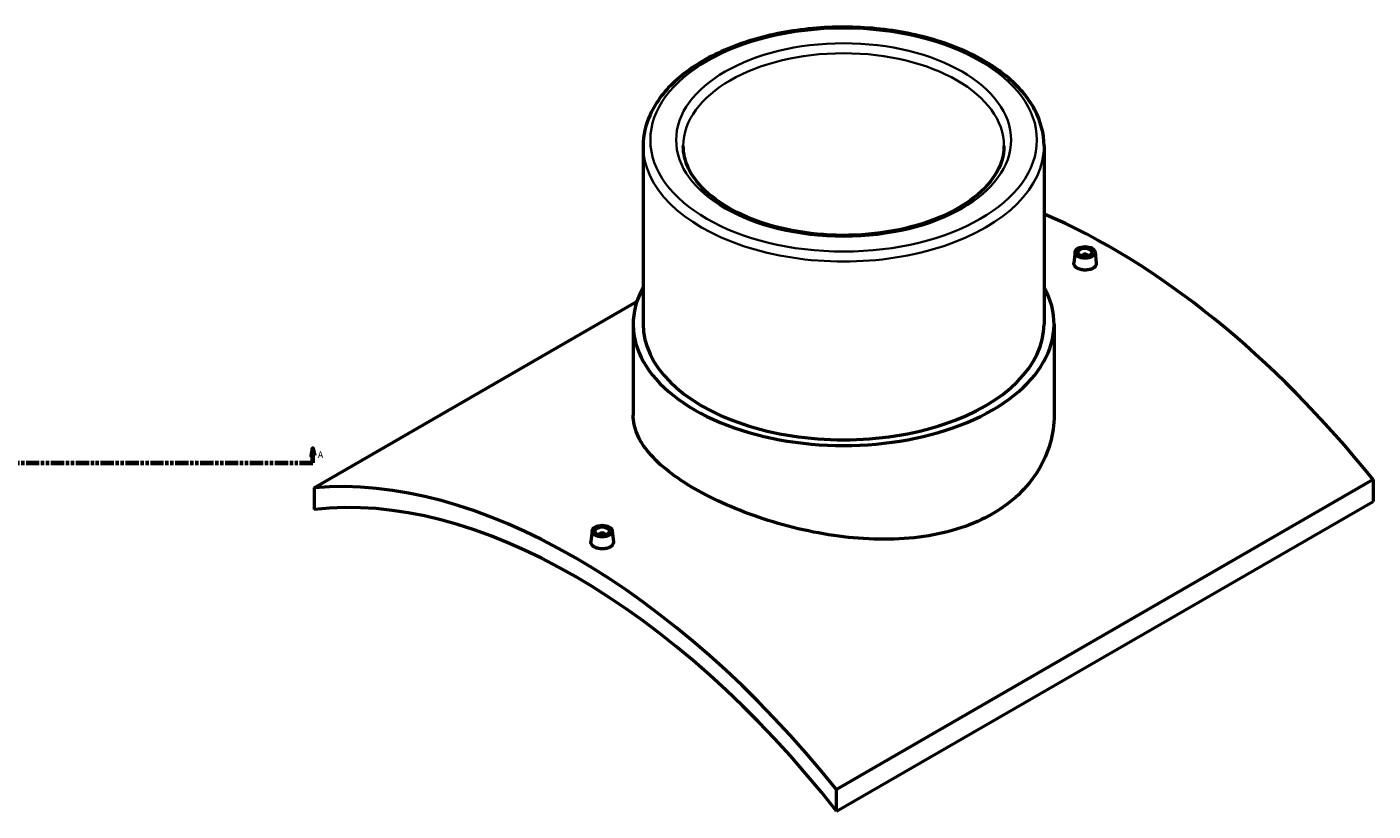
# Model space of a CAD drawing. Header units: millimetres. Extents: x -409 to 1793, y -460 to 2507.
# Tile 4 of 7: x 852 to 1793, y 755 to 1303. Entities that reach past the tile are written whole.
import ezdxf

# ---------------------------------------------------------------- set-up
doc = ezdxf.new("R2010")
doc.units = ezdxf.units.MM
doc.linetypes.add('DOUBLE_DASH_CHAIN', pattern=[1.2403, 0.6614, -0.0827, 0.1654, -0.0827, 0.1654, -0.0827])
for name, color, linetype, lineweight in [('Section Line (ANSI)', 7, 'DOUBLE_DASH_CHAIN', 70), ('Visible (ANSI)', 7, 'Continuous', 50), ('Visible Narrow (ANSI)', 7, 'Continuous', 35)]:
    doc.layers.add(name, color=color, linetype=linetype, lineweight=lineweight)
doc.styles.add('Label Text (ANSI)', font='tahoma.ttf')

# ---------------------------------------------------------------- blocks, each defined once
blk = doc.blocks.new('2dTransSection0')
at = {"layer": 'Section Line (ANSI)', "linetype": 'Continuous'}
for p, q in [((156.67, 1008.35), (155.67, 1003.35)), ((156.67, 1003.35), (156.67, 1008.35)), ((157.67, 1003.35), (156.67, 1008.35)), ((1052.1, 1008.35), (1051.1, 1003.35)), ((1052.1, 1003.35), (1052.1, 1008.35)), ((1053.1, 1003.35), (1052.1, 1008.35)), ((155.67, 1003.35), (157.67, 1003.35)), ((156.67, 998.35), (156.67, 1003.35)), ((156.67, 998.35), (165.94, 998.35)), ((1042.83, 998.35), (1052.1, 998.35)), ((1051.1, 1003.35), (1053.1, 1003.35)), ((1052.1, 998.35), (1052.1, 1003.35))]:
    blk.add_line(p, q, dxfattribs=at)
at = {"layer": 'Section Line (ANSI)', "linetype": 'DOUBLE_DASH_CHAIN', "ltscale": 14.009244}
blk.add_line((156.67, 998.35), (1052.1, 998.35), dxfattribs=at)
at = {"layer": 'Section Line (ANSI)', "linetype": 'Continuous', "flags": 128}
for points in [[(157.67, 1003.35), (156.67, 1008.35), (155.67, 1003.35), (157.67, 1003.35)], [(1053.1, 1003.35), (1052.1, 1008.35), (1051.1, 1003.35), (1053.1, 1003.35)]]:
    blk.add_lwpolyline(points, dxfattribs=at)
at = {"layer": 'Section Line (ANSI)'}
for points in [[(157.67, 1003.35), (156.67, 1008.35), (155.67, 1003.35), (157.67, 1003.35)], [(1053.1, 1003.35), (1052.1, 1008.35), (1051.1, 1003.35), (1053.1, 1003.35)]]:
    blk.add_solid(points, dxfattribs=at)
at = {"layer": 'Section Line (ANSI)', "char_height": 4.57, "attachment_point": 7, "style": 'Label Text (ANSI)'}
for insert in [(149.31, 1001.85), (1055.57, 1001.85)]:
    blk.add_mtext('A', dxfattribs=dict(at, insert=insert))

msp = doc.modelspace()

# ---------------------------------------------------------------- linework, layer by layer
at = {"layer": 'Visible (ANSI)'}
for p, q in [((1282.798, 1219.834), (1282.798, 1095.319)), ((1562.798, 1219.834), (1562.798, 1095.319)), ((1584.457, 1145.661), (1583.615, 1137.825)), ((1589.443, 1142.765), (1589.443, 1142.961)), ((1593.443, 1142.765), (1593.443, 1142.961)), ((1598.43, 1145.661), (1599.27, 1137.831)), ((1052.981, 980.902), (1278.332, 1111.009)), ((1275.798, 1095.319), (1275.798, 1031.568)), ((1569.798, 1095.319), (1569.798, 1031.568)), ((1052.981, 980.902), (1052.981, 965.736)), ((1792.615, 986.618), (1417.848, 770.246)), ((1792.615, 986.618), (1792.615, 971.452)), ((1417.848, 755.08), (1792.615, 971.452)), ((1247.167, 950.926), (1246.325, 943.091)), ((1261.14, 950.926), (1261.98, 943.097)), ((1252.153, 948.227), (1252.153, 948.031)), ((1256.153, 948.227), (1256.153, 948.031)), ((1417.848, 755.08), (1417.848, 770.246))]:
    msp.add_line(p, q, dxfattribs=at)
for centre, major_axis, start_param, end_param in [((1610.181, 727.079), (258, -446.869), 1.8325957, 2.4864268), ((1591.443, 1142.961), (-2, 0), 2.9638821, 6.4608959), ((1422.798, 1095.319), (147, 0), 2.831748, 6.5930299), ((1422.798, 1095.319), (-140, 0), 0, 3.1415927), ((1235.415, 510.707), (-258, 446.869), 4.9741884, 6.0213859), ((1235.415, 510.707), (-250, 433.013), 4.9556125, 6.0399618), ((1254.153, 948.227), (-2, 0), 2.9638821, 6.4608959)]:
    msp.add_ellipse(centre, major_axis=major_axis, ratio=0.5773503, start_param=start_param, end_param=end_param, dxfattribs=at)
for centre, major_axis in [((1591.443, 1145.411), (7, 0)), ((1591.443, 1145.411), (5, 0)), ((1254.153, 950.676), (-7, 0)), ((1254.153, 950.676), (5, 0))]:
    msp.add_ellipse(centre, major_axis=major_axis, ratio=0.5773503, dxfattribs=at)
for points, knots in [([(1562.798, 1219.834), (1562.798, 1228.467), (1560.528, 1237.079), (1551.718, 1253.578), (1545.02, 1261.43), (1527.724, 1275.683), (1516.974, 1282.02), (1492.653, 1292.367), (1479.072, 1296.364), (1450.515, 1301.629), (1435.548, 1302.903), (1405.702, 1302.63), (1390.828, 1301.087), (1362.614, 1295.318), (1349.282, 1291.092), (1325.47, 1280.304), (1315, 1273.738), (1298.103, 1258.83), (1291.647, 1250.487), (1284.448, 1234.569), (1282.798, 1227.207), (1282.798, 1219.834)], [0.7853982, 0.7853982, 0.7853982, 0.7853982, 1.0844455, 1.0844455, 1.3965346, 1.3965346, 1.7211622, 1.7211622, 2.0470994, 2.0470994, 2.3720252, 2.3720252, 2.6965396, 2.6965396, 3.0215495, 3.0215495, 3.3475558, 3.3475558, 3.6715971, 3.6715971, 3.9269908, 3.9269908, 3.9269908, 3.9269908]), ([(1534.798, 1219.834), (1534.798, 1212.923), (1532.697, 1205.973), (1524.447, 1193.008), (1518.611, 1186.997), (1503.894, 1176.412), (1495.141, 1171.801), (1475.452, 1164.327), (1464.519, 1161.465), (1441.557, 1157.816), (1429.526, 1157.038), (1405.629, 1157.669), (1393.766, 1159.081), (1371.468, 1163.932), (1361.035, 1167.367), (1342.685, 1175.835), (1334.765, 1180.861), (1322.141, 1191.894), (1317.461, 1197.891), (1312.03, 1209.23), (1310.798, 1214.538), (1310.798, 1219.834)], [5.4977871, 5.4977871, 5.4977871, 5.4977871, 5.8498593, 5.8498593, 6.1741776, 6.1741776, 6.4869714, 6.4869714, 6.8000024, 6.8000024, 7.114286, 7.114286, 7.4289458, 7.4289458, 7.7429285, 7.7429285, 8.0555816, 8.0555816, 8.3695741, 8.3695741, 8.6393798, 8.6393798, 8.6393798, 8.6393798]), ([(1596.99, 1134.321), (1596.294, 1133.919), (1595.412, 1133.573), (1593.479, 1133.121), (1592.429, 1133.014), (1590.46, 1133.027), (1589.409, 1133.147), (1587.477, 1133.619), (1586.596, 1133.97), (1585.203, 1134.774), (1584.6, 1135.28), (1583.798, 1136.387), (1583.601, 1136.986), (1583.601, 1137.64), (1583.606, 1137.732), (1583.616, 1137.825)], [2.3633715, 2.3633715, 2.3633715, 2.3633715, 2.6588153, 2.6588153, 2.9542591, 2.9542591, 3.2496582, 3.2496582, 3.5450572, 3.5450572, 3.8404562, 3.8404562, 4.1358553, 4.1358553, 4.1838134, 4.1838134, 4.1838134, 4.1838134]), ([(1599.27, 1137.831), (1599.28, 1137.736), (1599.286, 1137.641), (1599.286, 1136.973), (1599.09, 1136.36), (1598.29, 1135.235), (1597.687, 1134.723), (1596.99, 1134.321)], [6.4510699, 6.4510699, 6.4510699, 6.4510699, 6.49922676, 6.49922676, 6.79467058, 6.79467058, 7.09011441, 7.09011441, 7.09011441, 7.09011441]), ([(1526.743, 962.734), (1520.177, 958.944), (1512.767, 955.615), (1496.66, 950.264), (1487.964, 948.242), (1469.856, 945.597), (1460.429, 944.972), (1441.495, 944.978), (1431.987, 945.607), (1413.611, 947.789), (1404.104, 949.419), (1385.169, 953.659), (1375.741, 956.266), (1357.631, 962.208), (1348.934, 965.548), (1332.827, 972.645), (1325.418, 976.403), (1312.289, 983.983), (1306.144, 988.05), (1295.334, 996.494), (1290.669, 1000.869), (1283.189, 1009.701), (1280.369, 1014.165), (1276.673, 1022.991), (1275.798, 1027.355), (1275.798, 1031.568)], [0, 0, 0, 0, 2.7857006, 2.7857006, 5.5714012, 5.5714012, 8.3571018, 8.3571018, 11.1428024, 11.1428024, 13.927834, 13.927834, 16.7128657, 16.7128657, 19.4978973, 19.4978973, 22.282929, 22.282929, 25.0679606, 25.0679606, 27.8529923, 27.8529923, 30.638024, 30.638024, 33.4230556, 33.4230556, 33.4230556, 33.4230556]), ([(1569.798, 1031.568), (1569.798, 1025.172), (1568.923, 1018.548), (1565.227, 1005.477), (1562.407, 999.032), (1554.928, 986.904), (1550.264, 981.212), (1539.454, 971.023), (1533.309, 966.525), (1526.743, 962.734)], [77.9889136, 77.9889136, 77.9889136, 77.9889136, 80.7746142, 80.7746142, 83.5603148, 83.5603148, 86.3460154, 86.3460154, 89.131716, 89.131716, 89.131716, 89.131716]), ([(1259.701, 939.587), (1259.004, 939.185), (1258.122, 938.839), (1256.19, 938.386), (1255.139, 938.279), (1253.17, 938.292), (1252.119, 938.413), (1250.188, 938.884), (1249.306, 939.235), (1247.913, 940.039), (1247.31, 940.546), (1246.509, 941.652), (1246.311, 942.252), (1246.311, 942.906), (1246.316, 942.998), (1246.326, 943.091)], [0, 0, 0, 0, 0.2954438, 0.2954438, 0.5908876, 0.5908876, 0.8862867, 0.8862867, 1.1816857, 1.1816857, 1.4770848, 1.4770848, 1.7724838, 1.7724838, 1.8204419, 1.8204419, 1.8204419, 1.8204419]), ([(1261.98, 943.097), (1261.99, 943.001), (1261.996, 942.907), (1261.996, 942.238), (1261.8, 941.625), (1261, 940.5), (1260.397, 939.989), (1259.701, 939.587)], [4.08769843, 4.08769843, 4.08769843, 4.08769843, 4.13585529, 4.13585529, 4.43129911, 4.43129911, 4.72674294, 4.72674294, 4.72674294, 4.72674294])]:
    msp.add_open_spline(points, degree=3, knots=knots, dxfattribs=at)
at = {"layer": 'Visible Narrow (ANSI)'}
for major_axis in [(135, 0), (117, 0)]:
    msp.add_ellipse((1422.798, 1223.917), major_axis=major_axis, ratio=0.5773503, dxfattribs=at)
for major_axis, start_param, end_param in [((-112, 0), 3.1415927, 6.2831853), ((-140, 0), 0, 3.1415927)]:
    msp.add_ellipse((1422.798, 1219.834), major_axis=major_axis, ratio=0.5773503, start_param=start_param, end_param=end_param, dxfattribs=at)

# ---------------------------------------------------------------- block references
at = {"layer": 'Section Line (ANSI)'}
msp.add_blockref('2dTransSection0', (0, 0), dxfattribs=at)

doc.saveas('drawing.dxf')
